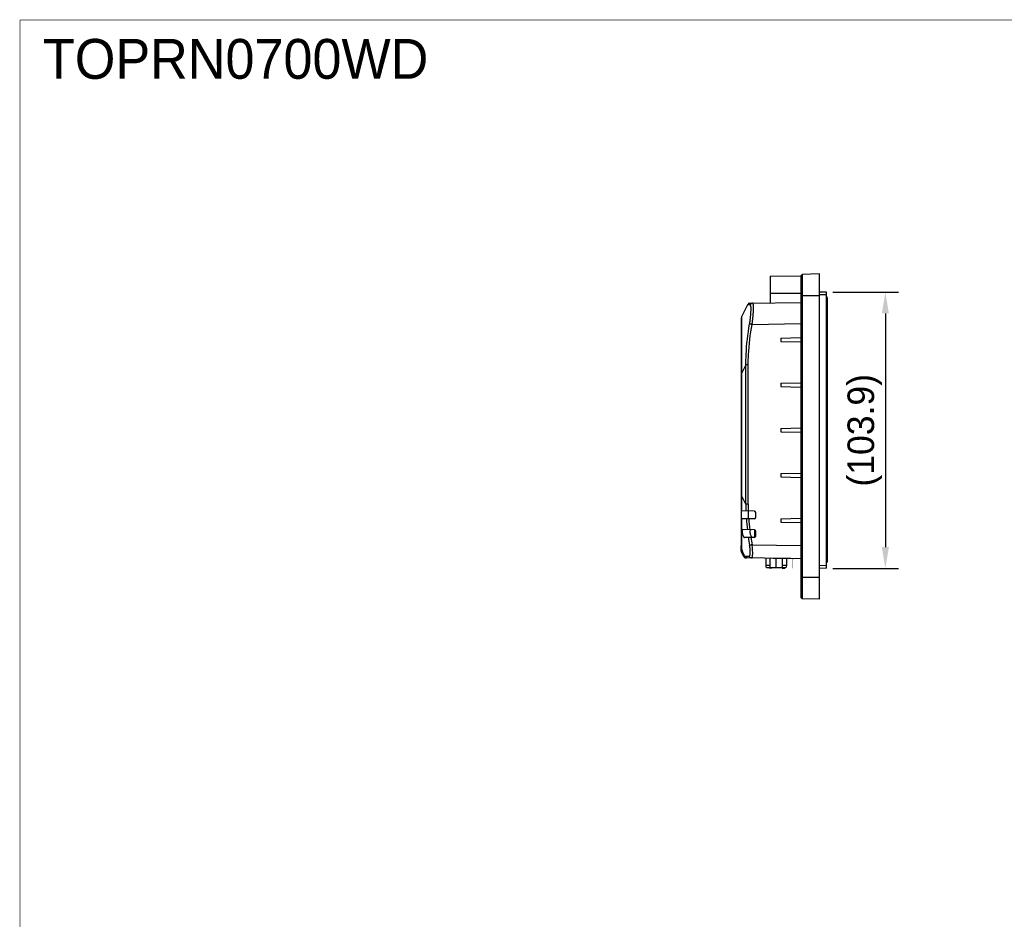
# Model space of a CAD drawing. Header units: millimetres. Extents: x -3986 to -2796, y 1863 to 2704.
# Tile 12 of 27: x -3986 to -3615, y 2366 to 2704. Entities that reach past the tile are written whole.
import ezdxf

# ---------------------------------------------------------------- set-up
doc = ezdxf.new("R2010")
doc.units = ezdxf.units.MM
doc.header["$LTSCALE"] = 65.395
doc.header["$PDMODE"] = 3
doc.header["$PDSIZE"] = 8
doc.linetypes.add('CENTERX2', pattern=[101.6, 63.5, -12.7, 12.7, -12.7])
doc.layers.get('0').update_dxf_attribs({"linetype": 'CONTINUOUS'})
doc.layers.get('Defpoints').update_dxf_attribs({"linetype": 'CONTINUOUS'})
for name, color, linetype in [('CASE-RN07W-SHAPE', 7, 'CONTINUOUS'), ('D_SUB_09P-SHAPE', 7, 'CONTINUOUS'), ('FX-W-124-SHAPE', 7, 'CONTINUOUS'), ('PCB_MAIN-OP_07W_BASE-SHAPE', 7, 'CONTINUOUS'), ('TOUCH-700MIWE-42P-SHAPE', 7, 'CONTINUOUS')]:
    doc.layers.add(name, color=color, linetype=linetype)
doc.styles.get("Standard").update_dxf_attribs({"font": 'gothic.ttf'})
doc.dimstyles.new('WALL', dxfattribs={"dimtxt": 10, "dimasz": 8, "dimexe": 5, "dimexo": 5, "dimgap": 1.5, "dimtad": 1, "dimtoh": 1, "dimdsep": 46, "dimtxsty": 'Standard', "dimcen": 0, "dimadec": 0, "dimazin": 0, "dimtp": 0.001, "dimtm": 0.001, "dimtfac": 1, "dimtofl": 0, "dimtmove": 0, "dimatfit": 3, "dimfxl": 1, "dimtolj": 1, "dimarcsym": 0})

# ---------------------------------------------------------------- blocks, each defined once
blk = doc.blocks.new('*D394')
at = {"color": 0, "lineweight": -2}
for p, q in [((-3679.71, 2601.65), (-3654.92, 2601.65)), ((-3659.92, 2593.65), (-3659.92, 2505.75)), ((-3679.71, 2497.75), (-3654.92, 2497.75))]:
    blk.add_line(p, q, dxfattribs=at)
at = {"color": 0}
for points in [[(-3658.58, 2593.65), (-3661.25, 2593.65), (-3659.92, 2601.65)], [(-3661.25, 2505.75), (-3658.58, 2505.75), (-3659.92, 2497.75)]]:
    blk.add_solid(points, dxfattribs=at)
at = {"layer": 'Defpoints', "color": 0}
for p in [(-3684.71, 2601.65), (-3684.71, 2497.75), (-3659.92, 2497.75)]:
    blk.add_point(p, dxfattribs=at)
at = {"color": 0, "linetype": 'CENTERX2', "insert": (-3667.66, 2549.7), "char_height": 10, "attachment_point": 5, "rotation": 90}
blk.add_mtext('\\A1;(103.9)', dxfattribs=at)

msp = doc.modelspace()

# ---------------------------------------------------------------- linework, layer by layer
at = {"color": 7, "linetype": 'Continuous', "const_width": 0.2}
for points in [[(-3985.574478, 1863.079245), (-3985.574478, 2704.079245)], [(-3985.574478, 2704.079245), (-2796.574478, 2704.079245)]]:
    msp.add_lwpolyline(points, dxfattribs=at)
at = {"layer": 'CASE-RN07W-SHAPE', "color": 7, "linetype": 'Continuous'}
for p, q in [((-3684.707033, 2608.519179), (-3691.207205, 2608.348966)), ((-3684.707033, 2486.152576), (-3684.707033, 2608.519179)), ((-3703.207033, 2607.735518), (-3691.707033, 2607.835877)), ((-3703.207033, 2607.735518), (-3703.207033, 2597.635144)), ((-3691.707033, 2607.835877), (-3691.207205, 2608.348966)), ((-3691.707033, 2607.835877), (-3691.707033, 2486.835877)), ((-3691.207205, 2608.348966), (-3691.207205, 2486.322789)), ((-3703.207033, 2601.235766), (-3691.707033, 2601.336125)), ((-3682.107033, 2601.623187), (-3684.707033, 2601.645877)), ((-3682.107033, 2497.768567), (-3682.107033, 2601.623187)), ((-3710.860468, 2597.501553), (-3691.707033, 2597.835877)), ((-3684.707033, 2600.335877), (-3691.707033, 2600.335877)), ((-3682.107033, 2600.623225), (-3684.707033, 2600.645915)), ((-3711.739502, 2596.944776), (-3714.000006, 2592.370993)), ((-3714.207033, 2591.484851), (-3714.207033, 2506.175503)), ((-3710.076414, 2589.516457), (-3691.707033, 2589.837096)), ((-3699.207033, 2584.403302), (-3691.707033, 2584.599697)), ((-3699.207033, 2584.403302), (-3699.207033, 2583.168452)), ((-3699.207033, 2583.168452), (-3691.707033, 2582.972058)), ((-3712.387479, 2574.32197), (-3714.000006, 2571.059269)), ((-3711.508445, 2574.32197), (-3712.387479, 2574.32197)), ((-3712.387479, 2521.850241), (-3712.387479, 2574.32197)), ((-3711.508445, 2521.850241), (-3711.508445, 2574.32197)), ((-3714.207033, 2571.059269), (-3714.000006, 2571.059269)), ((-3714.000006, 2571.059269), (-3714.000006, 2525.112942)), ((-3699.207033, 2567.403302), (-3691.707033, 2567.599697)), ((-3699.207033, 2567.403302), (-3699.207033, 2566.168452)), ((-3699.207033, 2566.168452), (-3691.707033, 2565.972058)), ((-3699.207033, 2550.403302), (-3691.707033, 2550.599697)), ((-3699.207033, 2550.403302), (-3699.207033, 2549.168452)), ((-3699.207033, 2549.168452), (-3691.707033, 2548.972058)), ((-3699.207033, 2533.403302), (-3691.707033, 2533.599697)), ((-3699.207033, 2533.403302), (-3699.207033, 2532.168452)), ((-3699.207033, 2532.168452), (-3691.707033, 2531.972058)), ((-3714.207033, 2525.112942), (-3714.000006, 2525.112942)), ((-3712.387479, 2521.850241), (-3714.000006, 2525.112942)), ((-3711.508445, 2521.850241), (-3712.387479, 2521.850241)), ((-3709.198307, 2519.24845), (-3714.207033, 2519.335877)), ((-3709.198307, 2516.423305), (-3714.102764, 2516.337697)), ((-3714.071179, 2516.107508), (-3714.07353, 2515.713287)), ((-3714.069763, 2516.338273), (-3714.071179, 2516.107508)), ((-3711.407033, 2516.384751), (-3711.407033, 2519.286184)), ((-3708.707033, 2516.923229), (-3708.707033, 2518.748526)), ((-3699.207033, 2516.403302), (-3691.707033, 2516.599697)), ((-3699.207033, 2516.403302), (-3699.207033, 2515.168452)), ((-3714.076586, 2515.262291), (-3714.076875, 2515.216712)), ((-3714.076117, 2515.261296), (-3714.076369, 2515.216209)), ((-3714.07353, 2515.713287), (-3714.076117, 2515.261296)), ((-3709.198307, 2512.24845), (-3713.514588, 2512.323791)), ((-3699.207033, 2515.168452), (-3691.707033, 2514.972058)), ((-3709.198307, 2509.423305), (-3712.962026, 2509.357609)), ((-3708.707033, 2509.923229), (-3708.707033, 2511.748526)), ((-3714.207033, 2504.68736), (-3714.207033, 2506.001812)), ((-3714.179322, 2505.835877), (-3714.207033, 2505.835877)), ((-3714.079351, 2505.906682), (-3714.078454, 2505.831079)), ((-3710.076414, 2506.655754), (-3691.707033, 2506.335116)), ((-3713.234869, 2502.25308), (-3714.000006, 2503.801218)), ((-3691.707033, 2501.335877), (-3712.209144, 2501.693743)), ((-3703.307033, 2501.538356), (-3703.307033, 2501.544695)), ((-3694.307033, 2501.38126), (-3694.307033, 2501.382156)), ((-3682.107033, 2498.768529), (-3684.707033, 2498.745839)), ((-3682.107033, 2497.768567), (-3684.707033, 2497.745877)), ((-3684.707033, 2494.335877), (-3691.707033, 2494.335877)), ((-3691.707033, 2486.835877), (-3691.207205, 2486.322789)), ((-3684.707033, 2486.152576), (-3691.207205, 2486.322789))]:
    msp.add_line(p, q, dxfattribs=at)
for centre, radius, start, end in [((-3710.843015, 2596.501705), 1, 91, 153.7), ((-3712.207033, 2591.484851), 2, 153.7, 180), ((-3635.014847, 2521.501027), 77.37342, 179.74140221, 181.62744549), ((-3634.443279, 2521.858958), 77.065166, 180.00648058, 181.91177141), ((-3627.887953, 2521.856814), 84.510448, 183.72214893, 186.49667338), ((-3627.111527, 2522.260677), 84.409207, 183.99064336, 186.79155272), ((-3709.207033, 2518.748526), 0.5, 0, 89), ((-3709.207033, 2516.923229), 0.5, 271, 0), ((-3709.207033, 2511.748526), 0.5, 0, 89), ((-3621.277358, 2522.696309), 91.175158, 188.39593882, 190.2426225), ((-3620.41072, 2523.142466), 91.168791, 188.66965928, 190.41852956), ((-3709.207033, 2509.923229), 0.5, 271, 0), ((-3711.961421, 2506.185273), 2.245253, 188.95248288, 199.88604658), ((-3596.109969, 2507.257849), 117.977112, 180.69292993, 180.89184033), ((-3712.207033, 2504.68736), 2, 180, 206.3), ((-3613.398889, 2545.68282), 108.743233, 202.23930164, 203.51490096), ((-3617.727242, 2548.578408), 106.146705, 204.88262952, 205.87218917), ((-3712.338382, 2502.696151), 1, 206.3, 269), ((-3712.196494, 2502.693907), 0.998101, 203.51825616, 207.80571392), ((-3712.193322, 2502.695529), 1.001664, 207.80312566, 214.46284981)]:
    msp.add_arc(centre, radius, start, end, dxfattribs=at)
at = {"layer": 'CASE-RN07W-SHAPE', "color": 7, "linetype": 'Continuous', "extrusion": (0, 0, -1)}
for centre, major_axis, ratio, start_param, end_param in [((-3666.703912, 2516.665276), (-30.735792, 64.501853), 0.673109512, -1.4738040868, -1.4271780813), ((-3688.798901, 2506.285877), (286.493429, -5.000761), 0.0174497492, 1.5897189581, 1.6211537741)]:
    msp.add_ellipse(centre, major_axis=major_axis, ratio=ratio, start_param=start_param, end_param=end_param, dxfattribs=at)
at = {"layer": 'CASE-RN07W-SHAPE', "color": 7, "linetype": 'Continuous'}
for points, knots in [([(-3709.868847, 2597.518862), (-3710.068194, 2597.515382), (-3710.475868, 2597.37869), (-3710.724673, 2597.028954), (-3710.788053, 2596.838573)], [0, 0, 0, 0, 0.4984047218, 1, 1, 1, 1]), ([(-3710.076414, 2589.516457), (-3709.994499, 2590.032617), (-3709.852754, 2591.048744), (-3709.694199, 2592.530259), (-3709.5879, 2593.900079), (-3709.538193, 2594.946469), (-3709.525981, 2595.686302), (-3709.530167, 2596.154615), (-3709.547338, 2596.558508), (-3709.578006, 2596.893882), (-3709.621789, 2597.159352), (-3709.680519, 2597.351967), (-3709.754286, 2597.483516), (-3709.834857, 2597.519452), (-3709.868847, 2597.518862)], [0, 0, 0, 0, 0.1926522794, 0.3781075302, 0.5491678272, 0.6990591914, 0.764184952, 0.821902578, 0.8716851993, 0.9131395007, 0.9460544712, 0.9705359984, 0.9874682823, 1, 1, 1, 1]), ([(-3710.788053, 2596.838573), (-3710.927694, 2596.845418), (-3711.12265, 2596.856026), (-3711.362805, 2596.874087), (-3711.498519, 2596.886579), (-3711.60407, 2596.899985), (-3711.671891, 2596.910684), (-3711.711288, 2596.922272), (-3711.729271, 2596.927614), (-3711.742073, 2596.939574), (-3711.739502, 2596.944776)], [0, 0, 0, 0, 0.43420501, 0.6063827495, 0.7477780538, 0.8577730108, 0.935852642, 0.9628625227, 0.9819773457, 1, 1, 1, 1]), ([(-3710.999513, 2589.688381), (-3710.916801, 2590.14635), (-3710.773904, 2591.048086), (-3710.614361, 2592.3638), (-3710.507522, 2593.580934), (-3710.457474, 2594.511825), (-3710.444915, 2595.171506), (-3710.44882, 2595.590823), (-3710.465771, 2595.953961), (-3710.49622, 2596.257374), (-3710.54029, 2596.499405), (-3710.599232, 2596.678145), (-3710.675583, 2596.801218), (-3710.75352, 2596.836875), (-3710.788053, 2596.838573)], [0, 0, 0, 0, 0.1914659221, 0.3755018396, 0.5451752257, 0.6940619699, 0.7589328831, 0.8166014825, 0.8665613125, 0.9084331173, 0.942023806, 0.9674812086, 0.9857755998, 1, 1, 1, 1]), ([(-3714.000006, 2592.370993), (-3714.005443, 2592.359991), (-3714.01199, 2592.324938), (-3714.021294, 2592.256788), (-3714.029685, 2592.153737), (-3714.042714, 2591.941651), (-3714.056133, 2591.572577), (-3714.069665, 2590.994259), (-3714.080685, 2590.222348), (-3714.08901, 2589.242967), (-3714.094083, 2588.050024), (-3714.09566, 2586.648784), (-3714.093621, 2585.056902), (-3714.085954, 2582.638887), (-3714.068143, 2579.37131), (-3714.037868, 2575.275952), (-3714.013223, 2572.475865), (-3714.000006, 2571.059269)], [0, 0, 0, 0, 0.0017272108, 0.0049320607, 0.0097353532, 0.0162460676, 0.0348547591, 0.0616951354, 0.0976699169, 0.1435028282, 0.1995424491, 0.2655695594, 0.3407182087, 0.4235894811, 0.6058909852, 0.8006146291, 1, 1, 1, 1]), ([(-3712.387479, 2574.32197), (-3712.393428, 2575.609375), (-3712.286245, 2580.756713), (-3711.685527, 2585.890092), (-3710.999513, 2589.688381)], [0, 0, 0, 0, 0.2501220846, 1, 1, 1, 1]), ([(-3711.508445, 2574.32197), (-3711.508444, 2575.595425), (-3711.37968, 2580.6864), (-3710.766541, 2585.761471), (-3710.076414, 2589.516457)], [0, 0, 0, 0, 0.2501221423, 1, 1, 1, 1]), ([(-3710.076414, 2589.516457), (-3710.177417, 2589.535026), (-3710.485185, 2589.591957), (-3710.793084, 2589.648239), (-3710.999513, 2589.688381)], [0, 0, 0, 0, 0.3281094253, 1, 1, 1, 1]), ([(-3714.000006, 2525.112942), (-3714.004528, 2524.628337), (-3714.022153, 2522.701741), (-3714.038228, 2520.77513), (-3714.049105, 2519.333121)], [0, 0, 0, 0, 0.2515349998, 1, 1, 1, 1]), ([(-3714.207033, 2516.473131), (-3714.207033, 2516.437676), (-3714.200929, 2516.382245), (-3714.147526, 2516.341051), (-3714.117813, 2516.337435), (-3714.102764, 2516.337697)], [0, 0, 0, 0, 0.551645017, 0.7658257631, 1, 1, 1, 1]), ([(-3714.076369, 2515.216209), (-3714.086651, 2513.368845), (-3714.098681, 2510.26569), (-3714.093917, 2507.162402), (-3714.079351, 2505.906682)], [0, 0, 0, 0, 0.5953191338, 1, 1, 1, 1]), ([(-3713.514588, 2512.323791), (-3713.545216, 2512.324325), (-3713.614602, 2512.301955), (-3713.690042, 2512.206504), (-3713.743955, 2512.064108), (-3713.7777, 2511.874055), (-3713.789382, 2511.642512), (-3713.773941, 2511.278656), (-3713.700383, 2510.801873), (-3713.554348, 2510.260351), (-3713.397546, 2509.859117), (-3713.254741, 2509.603286), (-3713.144306, 2509.451102), (-3713.032977, 2509.35637), (-3712.962026, 2509.357609)], [0, 0, 0, 0, 0.0277955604, 0.0615174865, 0.1067430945, 0.1651194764, 0.2358964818, 0.3167648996, 0.4952129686, 0.6723708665, 0.8245284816, 0.8859059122, 0.9356095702, 1, 1, 1, 1]), ([(-3710.000769, 2509.409298), (-3710.069602, 2509.408096), (-3710.17784, 2509.498996), (-3710.284966, 2509.646131), (-3710.422993, 2509.89292), (-3710.573902, 2510.280402), (-3710.689833, 2510.713059), (-3710.755694, 2511.086338), (-3710.786769, 2511.359039), (-3710.794706, 2511.619301), (-3710.781948, 2511.919382), (-3710.686849, 2512.274432), (-3710.523142, 2512.271575)], [0, 0, 0, 0, 0.0654300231, 0.1157150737, 0.1777643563, 0.3315646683, 0.5106575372, 0.6024974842, 0.691131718, 0.7728591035, 0.8443876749, 1, 1, 1, 1]), ([(-3711.156964, 2502.401508), (-3711.128677, 2502.40235), (-3711.068374, 2502.418697), (-3710.992354, 2502.48561), (-3710.929065, 2502.587937), (-3710.85055, 2502.790559), (-3710.786685, 2503.134391), (-3710.749628, 2503.638769), (-3710.750792, 2504.251972), (-3710.791148, 2504.949753), (-3710.871925, 2505.70447), (-3710.952116, 2506.221394), (-3710.999513, 2506.48383)], [0, 0, 0, 0, 0.0200434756, 0.04241841, 0.070085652, 0.1045664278, 0.1957875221, 0.3162709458, 0.4626235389, 0.6296790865, 0.8111227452, 1, 1, 1, 1]), ([(-3710.076414, 2506.655754), (-3710.177417, 2506.637186), (-3710.485185, 2506.580254), (-3710.793084, 2506.523972), (-3710.999513, 2506.48383)], [0, 0, 0, 0, 0.3281094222, 1, 1, 1, 1]), ([(-3710.230966, 2501.659214), (-3710.203089, 2501.658729), (-3710.140587, 2501.677297), (-3710.067093, 2501.756967), (-3710.006064, 2501.877934), (-3709.954033, 2502.042808), (-3709.910842, 2502.251288), (-3709.862049, 2502.611593), (-3709.830899, 2503.157507), (-3709.831931, 2503.909182), (-3709.871863, 2504.766709), (-3709.951206, 2505.695048), (-3710.029925, 2506.332048), (-3710.076414, 2506.655754)], [0, 0, 0, 0, 0.0162923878, 0.0358040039, 0.0616392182, 0.0950814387, 0.1365207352, 0.1859348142, 0.307421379, 0.4556616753, 0.6250489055, 0.8089006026, 1, 1, 1, 1]), ([(-3714.052819, 2504.526083), (-3714.050607, 2504.457247), (-3714.042968, 2504.253787), (-3714.034455, 2504.050092), (-3714.020511, 2503.916039)], [0, 0, 0, 0, 0.33819031, 1, 1, 1, 1]), ([(-3713.234832, 2502.259693), (-3713.232614, 2502.264041), (-3713.219881, 2502.271408), (-3713.179631, 2502.28476), (-3713.141044, 2502.291119), (-3713.111689, 2502.29563)], [0, 0, 0, 0, 0.1127918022, 0.3136309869, 1, 1, 1, 1]), ([(-3712.352636, 2501.696248), (-3712.533898, 2501.699412), (-3712.901895, 2501.808606), (-3713.155717, 2502.096558), (-3713.23483, 2502.25969)], [0, 0, 0, 0, 0.499981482, 1, 1, 1, 1]), ([(-3713.019187, 2502.128716), (-3712.929947, 2501.998717), (-3712.685419, 2501.778448), (-3712.366799, 2501.696495), (-3712.209144, 2501.693743)], [0, 0, 0, 0, 0.5000051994, 1, 1, 1, 1]), ([(-3712.893124, 2502.320338), (-3712.661829, 2502.340824), (-3712.082992, 2502.370908), (-3711.504007, 2502.391223), (-3711.156964, 2502.401508)], [0, 0, 0, 0, 0.4007640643, 1, 1, 1, 1]), ([(-3711.97854, 2501.689718), (-3712.171937, 2501.693093), (-3712.565513, 2501.816802), (-3712.821509, 2502.140662), (-3712.893123, 2502.320334)], [0, 0, 0, 0, 0.5000099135, 1, 1, 1, 1]), ([(-3710.230966, 2501.659214), (-3710.438208, 2501.662831), (-3710.86445, 2501.816017), (-3711.104188, 2502.198035), (-3711.156964, 2502.401508)], [0, 0, 0, 0, 0.4964875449, 1, 1, 1, 1])]:
    msp.add_open_spline(points, degree=3, knots=knots, dxfattribs=at)
for points in [[(-3714.179322, 2505.835877), (-3714.197011, 2505.948076), (-3714.207033, 2506.061918), (-3714.207033, 2506.175503)], [(-3714.207033, 2505.313048), (-3714.207033, 2505.045757), (-3714.154002, 2504.773548), (-3714.052843, 2504.526139)], [(-3714.020521, 2503.916035), (-3714.14194, 2504.177823), (-3714.207033, 2504.472856), (-3714.207033, 2504.761431)]]:
    msp.add_open_spline(points, degree=3, dxfattribs=at)
at = {"layer": 'D_SUB_09P-SHAPE', "color": 7, "linetype": 'Continuous'}
for p, q in [((-3704.937033, 2501.566808), (-3704.937033, 2498.785877)), ((-3703.332033, 2501.538356), (-3703.332033, 2498.035877)), ((-3700.987033, 2498.035877), (-3700.987033, 2501.50234)), ((-3698.642033, 2498.035877), (-3698.642033, 2501.459835)), ((-3697.037033, 2498.785877), (-3697.037033, 2501.430947)), ((-3703.332033, 2498.785877), (-3704.937033, 2498.785877)), ((-3697.437033, 2497.985877), (-3704.537033, 2497.985877)), ((-3703.587033, 2497.885877), (-3703.587033, 2497.985877)), ((-3702.637033, 2497.885877), (-3703.587033, 2497.885877)), ((-3703.445544, 2497.885877), (-3703.445544, 2497.985877)), ((-3703.332033, 2498.035877), (-3698.642033, 2498.035877)), ((-3703.283842, 2497.885877), (-3703.283842, 2497.985877)), ((-3702.637033, 2497.885877), (-3702.637033, 2497.985877)), ((-3698.687033, 2497.885877), (-3698.687033, 2497.985877)), ((-3698.687033, 2497.885877), (-3697.737033, 2497.885877)), ((-3698.666821, 2497.885877), (-3698.666821, 2497.985877)), ((-3697.037033, 2498.785877), (-3698.642033, 2498.785877)), ((-3698.606182, 2497.885877), (-3698.606182, 2497.985877)), ((-3698.525331, 2497.885877), (-3698.525331, 2497.985877)), ((-3698.424267, 2497.885877), (-3698.424267, 2497.985877)), ((-3698.343416, 2497.885877), (-3698.343416, 2497.985877)), ((-3698.242353, 2497.885877), (-3698.242353, 2497.985877)), ((-3698.161501, 2497.885877), (-3698.161501, 2497.985877)), ((-3698.100863, 2497.885877), (-3698.100863, 2497.985877)), ((-3698.08065, 2497.885877), (-3698.08065, 2497.985877)), ((-3698.020012, 2497.885877), (-3698.020012, 2497.985877)), ((-3697.959374, 2497.885877), (-3697.959374, 2497.985877)), ((-3697.898736, 2497.985877), (-3697.898736, 2497.885877)), ((-3697.817884, 2497.885877), (-3697.817884, 2497.985877)), ((-3697.757246, 2497.885877), (-3697.757246, 2497.985877)), ((-3697.737033, 2497.885877), (-3697.737033, 2497.985877))]:
    msp.add_line(p, q, dxfattribs=at)
for centre, radius, start, end in [((-3703.937033, 2498.785877), 1, 180, 233.13010235), ((-3703.628872, 2498.33148), 1.537173, 347.0071119, 348.8707099), ((-3700.628872, 2498.33148), 1.537173, 347.0071119, 348.8707099), ((-3698.037033, 2498.785877), 1, 306.86989765, 0)]:
    msp.add_arc(centre, radius, start, end, dxfattribs=at)
at = {"layer": 'FX-W-124-SHAPE', "color": 7, "linetype": 'Continuous'}
for p, q in [((-3709.207033, 2512.24845), (-3709.207033, 2509.423305)), ((-3708.907033, 2512.148288), (-3708.907033, 2509.523466))]:
    msp.add_line(p, q, dxfattribs=at)
at = {"layer": 'PCB_MAIN-OP_07W_BASE-SHAPE', "color": 7, "linetype": 'Continuous'}
msp.add_line((-3694.707033, 2497.865953), (-3694.707033, 2497.815953), dxfattribs=at)
at = {"layer": 'PCB_MAIN-OP_07W_BASE-SHAPE', "color": 7, "linetype": 'Continuous', "const_width": 0.1189}
msp.add_lwpolyline([(-3694.707033, 2497.865953), (-3694.707033, 2501.389288)], dxfattribs=at)
at = {"layer": 'TOUCH-700MIWE-42P-SHAPE', "color": 7, "linetype": 'Continuous'}
for p, q in [((-3681.707033, 2599.595877), (-3682.107033, 2599.595877)), ((-3681.895033, 2599.595877), (-3681.895033, 2599.695877)), ((-3681.707033, 2500.095877), (-3681.707033, 2599.595877)), ((-3681.707033, 2500.095877), (-3682.107033, 2500.095877))]:
    msp.add_line(p, q, dxfattribs=at)
msp.add_arc((-3682.695033, 2599.695877), 0.8, 0, 42.58771526, dxfattribs=at)

# ---------------------------------------------------------------- texts
at = {"insert": (-3904.407822, 2689.326954), "char_height": 15, "attachment_point": 5}
msp.add_mtext('{\\f굴림|b0|i0|c129|p50;TOPRN0700WD}', dxfattribs=at)

# ---------------------------------------------------------------- dimensions: what is measured, and where the dimension line sits
at = {"color": 5}
dim = msp.add_linear_dim(base=(-3659.916309, 2497.745877), p1=(-3684.707033, 2601.645877), p2=(-3684.707033, 2497.745877), angle=90, text='(<>)', dimstyle='WALL', override={"dimtxt": 10, "dimtxsty": 'Standard'}, dxfattribs=at)
dim.commit()
dim.dimension.update_dxf_attribs({"geometry": '*D394', "text_midpoint": (-3667.659515, 2549.695877)})

doc.saveas('drawing.dxf')
